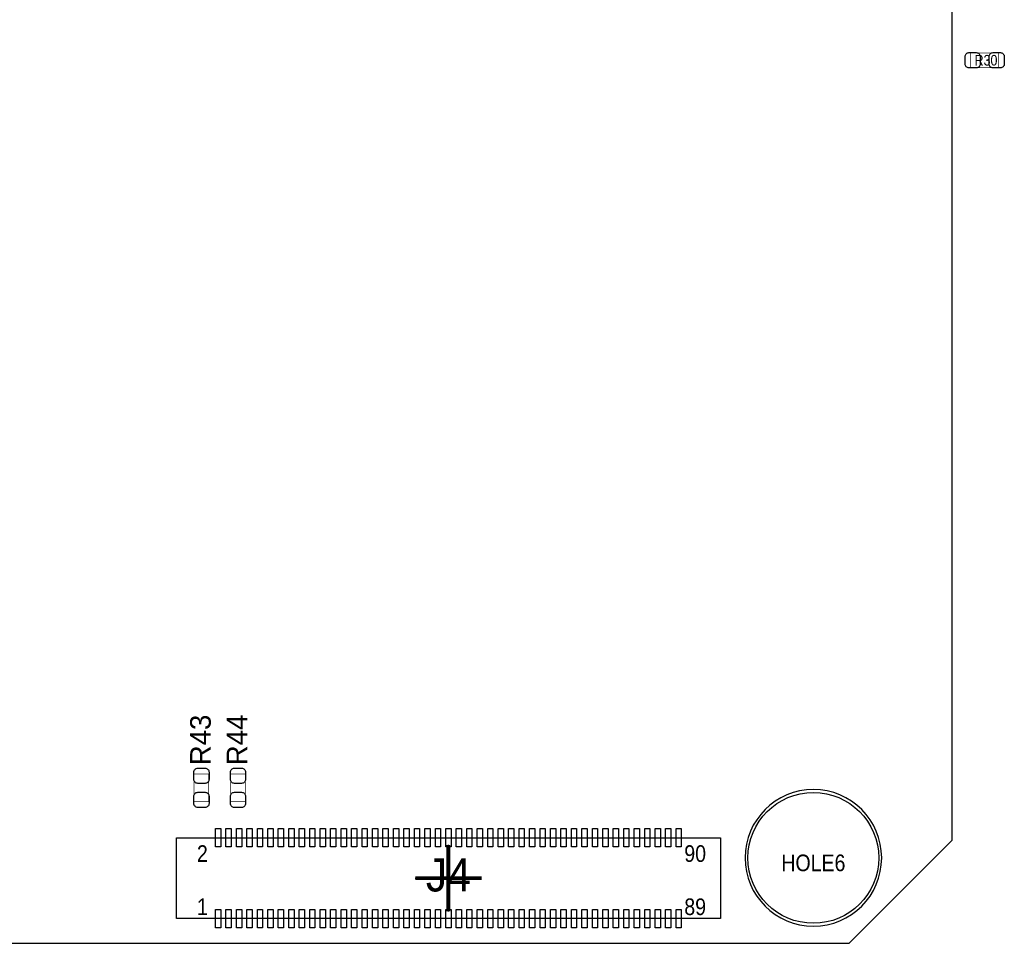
# Model space of a CAD drawing. Extents: x 0 to 170, y -5 to 120.
# Tile 8 of 13: x 94 to 131, y 38 to 73. Entities that reach past the tile are written whole.
import ezdxf
from ezdxf.enums import TextEntityAlignment as Align

# ---------------------------------------------------------------- set-up
doc = ezdxf.new("R2010")
doc.units = 0
for name, color, linetype in [('PG_ASSEMBLY_TOP', 140, 'CONTINUOUS'), ('PG_BODY_CENTER', 211, 'CONTINUOUS'), ('PIN_TOP', 160, 'CONTINUOUS'), ('RD_ASSEMBLY_TOP', 140, 'CONTINUOUS')]:
    doc.layers.add(name, color=color, linetype=linetype)

msp = doc.modelspace()

# ---------------------------------------------------------------- linework, layer by layer
at = {"layer": 'PG_ASSEMBLY_TOP'}
msp.add_lwpolyline([(61.311282, 92.837), (61.311282, 41.77411), (65.248282, 37.83711), (125.3744, 37.83711), (129.3114, 41.77411), (129.3114, 92.837)], close=True, dxfattribs=at)
at = {"layer": 'PG_ASSEMBLY_TOP', "const_width": 0.024892}
for points in [[(130.025902, 71.296276), (130.025902, 71.856092), (131.086098, 71.856092), (131.086098, 71.296276), (130.025902, 71.296276)], [(100.903532, 43.24731), (100.343716, 43.24731), (100.343716, 44.307506), (100.903532, 44.307506), (100.903532, 43.24731)], [(102.300532, 43.24731), (101.740716, 43.24731), (101.740716, 44.307506), (102.300532, 44.307506), (102.300532, 43.24731)]]:
    msp.add_lwpolyline(points, dxfattribs=at)
at = {"layer": 'PG_ASSEMBLY_TOP'}
msp.add_lwpolyline([(126.619508, 41.10101, 1), (121.3993, 41.10101, 1), (126.619508, 41.10101)], format="xyb", dxfattribs=at)
msp.add_lwpolyline([(99.664266, 41.862502), (120.460516, 41.862502), (120.460516, 38.789102), (99.664266, 38.789102), (99.664266, 41.862502)], dxfattribs=at)
at = {"layer": 'PG_BODY_CENTER', "const_width": 0.1524}
for points in [[(110.062264, 39.055802), (110.062264, 41.595802)], [(108.792264, 40.325802), (111.332264, 40.325802)]]:
    msp.add_lwpolyline(points, dxfattribs=at)
at = {"layer": 'PG_BODY_CENTER'}
for points in [[(110.062264, 39.055802), (110.062264, 41.595802)], [(108.792264, 40.325802), (111.332264, 40.325802)]]:
    msp.add_lwpolyline(points, dxfattribs=at)
at = {"layer": 'PIN_TOP'}
for points in [[(129.956052, 71.866252), (130.23596, 71.866252, -0.414846), (130.386074, 71.716138), (130.386074, 71.43623, -0.414846), (130.23596, 71.286116), (129.956052, 71.286116, -0.414846), (129.805938, 71.43623), (129.805938, 71.716138, -0.414846)], [(131.155948, 71.286116), (130.87604, 71.286116, -0.414846), (130.725926, 71.43623), (130.725926, 71.716138, -0.414846), (130.87604, 71.866252), (131.155948, 71.866252, -0.414846), (131.306062, 71.716138), (131.306062, 71.43623, -0.414846)], [(100.913692, 44.377356), (100.913692, 44.097448, -0.414846), (100.763578, 43.947334), (100.48367, 43.947334, -0.414846), (100.333556, 44.097448), (100.333556, 44.377356, -0.414846), (100.48367, 44.52747), (100.763578, 44.52747, -0.414846)], [(102.310692, 44.377356), (102.310692, 44.097448, -0.414846), (102.160578, 43.947334), (101.88067, 43.947334, -0.414846), (101.730556, 44.097448), (101.730556, 44.377356, -0.414846), (101.88067, 44.52747), (102.160578, 44.52747, -0.414846)], [(100.333556, 43.17746), (100.333556, 43.457368, -0.414846), (100.48367, 43.607482), (100.763578, 43.607482, -0.414846), (100.913692, 43.457368), (100.913692, 43.17746, -0.414846), (100.763578, 43.027346), (100.48367, 43.027346, -0.414846)], [(101.730556, 43.17746), (101.730556, 43.457368, -0.414846), (101.88067, 43.607482), (102.160578, 43.607482, -0.414846), (102.310692, 43.457368), (102.310692, 43.17746, -0.414846), (102.160578, 43.027346), (101.88067, 43.027346, -0.414846)]]:
    msp.add_lwpolyline(points, format="xyb", close=True, dxfattribs=at)
for points in [[(101.161088, 41.52138), (101.161088, 42.221404), (101.360986, 42.221404), (101.360986, 41.52138)], [(101.561138, 41.52138), (101.561138, 42.221404), (101.761036, 42.221404), (101.761036, 41.52138)], [(101.961188, 41.52138), (101.961188, 42.221404), (102.161086, 42.221404), (102.161086, 41.52138)], [(102.361238, 41.52138), (102.361238, 42.221404), (102.561136, 42.221404), (102.561136, 41.52138)], [(102.761288, 41.52138), (102.761288, 42.221404), (102.961186, 42.221404), (102.961186, 41.52138)], [(103.161338, 41.52138), (103.161338, 42.221404), (103.361236, 42.221404), (103.361236, 41.52138)], [(103.561388, 41.52138), (103.561388, 42.221404), (103.761286, 42.221404), (103.761286, 41.52138)], [(103.961438, 41.52138), (103.961438, 42.221404), (104.161336, 42.221404), (104.161336, 41.52138)], [(104.361488, 41.52138), (104.361488, 42.221404), (104.561386, 42.221404), (104.561386, 41.52138)], [(104.761538, 41.52138), (104.761538, 42.221404), (104.961436, 42.221404), (104.961436, 41.52138)], [(105.161588, 41.52138), (105.161588, 42.221404), (105.361486, 42.221404), (105.361486, 41.52138)], [(105.561638, 41.52138), (105.561638, 42.221404), (105.761536, 42.221404), (105.761536, 41.52138)], [(105.961688, 41.52138), (105.961688, 42.221404), (106.161586, 42.221404), (106.161586, 41.52138)], [(106.361738, 41.52138), (106.361738, 42.221404), (106.561636, 42.221404), (106.561636, 41.52138)], [(106.761788, 41.52138), (106.761788, 42.221404), (106.961686, 42.221404), (106.961686, 41.52138)], [(107.161838, 41.52138), (107.161838, 42.221404), (107.361736, 42.221404), (107.361736, 41.52138)], [(107.561888, 41.52138), (107.561888, 42.221404), (107.761786, 42.221404), (107.761786, 41.52138)], [(107.961938, 41.52138), (107.961938, 42.221404), (108.161836, 42.221404), (108.161836, 41.52138)], [(108.361988, 41.52138), (108.361988, 42.221404), (108.561886, 42.221404), (108.561886, 41.52138)], [(108.762038, 41.52138), (108.762038, 42.221404), (108.961936, 42.221404), (108.961936, 41.52138)], [(109.162088, 41.52138), (109.162088, 42.221404), (109.361986, 42.221404), (109.361986, 41.52138)], [(109.562138, 41.52138), (109.562138, 42.221404), (109.762036, 42.221404), (109.762036, 41.52138)], [(109.962188, 41.52138), (109.962188, 42.221404), (110.162086, 42.221404), (110.162086, 41.52138)], [(110.362238, 41.52138), (110.362238, 42.221404), (110.562136, 42.221404), (110.562136, 41.52138)], [(110.762288, 41.52138), (110.762288, 42.221404), (110.962186, 42.221404), (110.962186, 41.52138)], [(111.162338, 41.52138), (111.162338, 42.221404), (111.362236, 42.221404), (111.362236, 41.52138)], [(111.562388, 41.52138), (111.562388, 42.221404), (111.762286, 42.221404), (111.762286, 41.52138)], [(111.962438, 41.52138), (111.962438, 42.221404), (112.162336, 42.221404), (112.162336, 41.52138)], [(112.362488, 41.52138), (112.362488, 42.221404), (112.562386, 42.221404), (112.562386, 41.52138)], [(112.762538, 41.52138), (112.762538, 42.221404), (112.962436, 42.221404), (112.962436, 41.52138)], [(113.162588, 41.52138), (113.162588, 42.221404), (113.362486, 42.221404), (113.362486, 41.52138)], [(113.562638, 41.52138), (113.562638, 42.221404), (113.762536, 42.221404), (113.762536, 41.52138)], [(113.962688, 41.52138), (113.962688, 42.221404), (114.162586, 42.221404), (114.162586, 41.52138)], [(114.362738, 41.52138), (114.362738, 42.221404), (114.562636, 42.221404), (114.562636, 41.52138)], [(114.762788, 41.52138), (114.762788, 42.221404), (114.962686, 42.221404), (114.962686, 41.52138)], [(115.162838, 41.52138), (115.162838, 42.221404), (115.362736, 42.221404), (115.362736, 41.52138)], [(115.562888, 41.52138), (115.562888, 42.221404), (115.762786, 42.221404), (115.762786, 41.52138)], [(115.962938, 41.52138), (115.962938, 42.221404), (116.162836, 42.221404), (116.162836, 41.52138)], [(116.362988, 41.52138), (116.362988, 42.221404), (116.562886, 42.221404), (116.562886, 41.52138)], [(116.763038, 41.52138), (116.763038, 42.221404), (116.962936, 42.221404), (116.962936, 41.52138)], [(117.163088, 41.52138), (117.163088, 42.221404), (117.362986, 42.221404), (117.362986, 41.52138)], [(117.563138, 41.52138), (117.563138, 42.221404), (117.763036, 42.221404), (117.763036, 41.52138)], [(117.963188, 41.52138), (117.963188, 42.221404), (118.163086, 42.221404), (118.163086, 41.52138)], [(118.363238, 41.52138), (118.363238, 42.221404), (118.563136, 42.221404), (118.563136, 41.52138)], [(118.763288, 41.52138), (118.763288, 42.221404), (118.963186, 42.221404), (118.963186, 41.52138)], [(101.161088, 38.4302), (101.161088, 39.130224), (101.360986, 39.130224), (101.360986, 38.4302)], [(101.561138, 38.4302), (101.561138, 39.130224), (101.761036, 39.130224), (101.761036, 38.4302)], [(101.961188, 38.4302), (101.961188, 39.130224), (102.161086, 39.130224), (102.161086, 38.4302)], [(102.361238, 38.4302), (102.361238, 39.130224), (102.561136, 39.130224), (102.561136, 38.4302)], [(102.761288, 38.4302), (102.761288, 39.130224), (102.961186, 39.130224), (102.961186, 38.4302)], [(103.161338, 38.4302), (103.161338, 39.130224), (103.361236, 39.130224), (103.361236, 38.4302)], [(103.561388, 38.4302), (103.561388, 39.130224), (103.761286, 39.130224), (103.761286, 38.4302)], [(103.961438, 38.4302), (103.961438, 39.130224), (104.161336, 39.130224), (104.161336, 38.4302)], [(104.361488, 38.4302), (104.361488, 39.130224), (104.561386, 39.130224), (104.561386, 38.4302)], [(104.761538, 38.4302), (104.761538, 39.130224), (104.961436, 39.130224), (104.961436, 38.4302)], [(105.161588, 38.4302), (105.161588, 39.130224), (105.361486, 39.130224), (105.361486, 38.4302)], [(105.561638, 38.4302), (105.561638, 39.130224), (105.761536, 39.130224), (105.761536, 38.4302)], [(105.961688, 38.4302), (105.961688, 39.130224), (106.161586, 39.130224), (106.161586, 38.4302)], [(106.361738, 38.4302), (106.361738, 39.130224), (106.561636, 39.130224), (106.561636, 38.4302)], [(106.761788, 38.4302), (106.761788, 39.130224), (106.961686, 39.130224), (106.961686, 38.4302)], [(107.161838, 38.4302), (107.161838, 39.130224), (107.361736, 39.130224), (107.361736, 38.4302)], [(107.561888, 38.4302), (107.561888, 39.130224), (107.761786, 39.130224), (107.761786, 38.4302)], [(107.961938, 38.4302), (107.961938, 39.130224), (108.161836, 39.130224), (108.161836, 38.4302)], [(108.361988, 38.4302), (108.361988, 39.130224), (108.561886, 39.130224), (108.561886, 38.4302)], [(108.762038, 38.4302), (108.762038, 39.130224), (108.961936, 39.130224), (108.961936, 38.4302)], [(109.162088, 38.4302), (109.162088, 39.130224), (109.361986, 39.130224), (109.361986, 38.4302)], [(109.562138, 38.4302), (109.562138, 39.130224), (109.762036, 39.130224), (109.762036, 38.4302)], [(109.962188, 38.4302), (109.962188, 39.130224), (110.162086, 39.130224), (110.162086, 38.4302)], [(110.362238, 38.4302), (110.362238, 39.130224), (110.562136, 39.130224), (110.562136, 38.4302)], [(110.762288, 38.4302), (110.762288, 39.130224), (110.962186, 39.130224), (110.962186, 38.4302)], [(111.162338, 38.4302), (111.162338, 39.130224), (111.362236, 39.130224), (111.362236, 38.4302)], [(111.562388, 38.4302), (111.562388, 39.130224), (111.762286, 39.130224), (111.762286, 38.4302)], [(111.962438, 38.4302), (111.962438, 39.130224), (112.162336, 39.130224), (112.162336, 38.4302)], [(112.362488, 38.4302), (112.362488, 39.130224), (112.562386, 39.130224), (112.562386, 38.4302)], [(112.762538, 38.4302), (112.762538, 39.130224), (112.962436, 39.130224), (112.962436, 38.4302)], [(113.162588, 38.4302), (113.162588, 39.130224), (113.362486, 39.130224), (113.362486, 38.4302)], [(113.562638, 38.4302), (113.562638, 39.130224), (113.762536, 39.130224), (113.762536, 38.4302)], [(113.962688, 38.4302), (113.962688, 39.130224), (114.162586, 39.130224), (114.162586, 38.4302)], [(114.362738, 38.4302), (114.362738, 39.130224), (114.562636, 39.130224), (114.562636, 38.4302)], [(114.762788, 38.4302), (114.762788, 39.130224), (114.962686, 39.130224), (114.962686, 38.4302)], [(115.162838, 38.4302), (115.162838, 39.130224), (115.362736, 39.130224), (115.362736, 38.4302)], [(115.562888, 38.4302), (115.562888, 39.130224), (115.762786, 39.130224), (115.762786, 38.4302)], [(115.962938, 38.4302), (115.962938, 39.130224), (116.162836, 39.130224), (116.162836, 38.4302)], [(116.362988, 38.4302), (116.362988, 39.130224), (116.562886, 39.130224), (116.562886, 38.4302)], [(116.763038, 38.4302), (116.763038, 39.130224), (116.962936, 39.130224), (116.962936, 38.4302)], [(117.163088, 38.4302), (117.163088, 39.130224), (117.362986, 39.130224), (117.362986, 38.4302)], [(117.563138, 38.4302), (117.563138, 39.130224), (117.763036, 39.130224), (117.763036, 38.4302)], [(117.963188, 38.4302), (117.963188, 39.130224), (118.163086, 39.130224), (118.163086, 38.4302)], [(118.363238, 38.4302), (118.363238, 39.130224), (118.563136, 39.130224), (118.563136, 38.4302)], [(118.763288, 38.4302), (118.763288, 39.130224), (118.963186, 39.130224), (118.963186, 38.4302)]]:
    msp.add_lwpolyline(points, close=True, dxfattribs=at)
msp.add_circle((124.009404, 41.10101), 2.499995, dxfattribs=at)

# ---------------------------------------------------------------- texts
at = {"layer": 'PG_ASSEMBLY_TOP', "width": 0.88}
for s, p in [('2', (100.451666, 40.948102)), ('90', (119.076216, 40.948102)), ('1', (100.451666, 38.916102)), ('89', (119.076216, 38.916102))]:
    msp.add_text(s, height=0.635, dxfattribs=at).set_placement(p)
at = {"layer": 'RD_ASSEMBLY_TOP'}
for s, height, width, p in [('R30', 0.4064, 0.875, (130.6068, 71.372984)), ('J4', 1.27, 0.96, (110.062264, 39.817802)), ('HOLE6', 0.635, 0.88, (124.009404, 40.59301))]:
    msp.add_text(s, height=height, dxfattribs=dict(at, width=width)).set_placement(p, align=Align.CENTER)
for s, p in [('R43', (100.979224, 45.606208)), ('R44', (102.376224, 45.606208))]:
    msp.add_text(s, height=0.7874, rotation=90, dxfattribs=at).set_placement(p, align=Align.CENTER)

doc.saveas('drawing.dxf')
